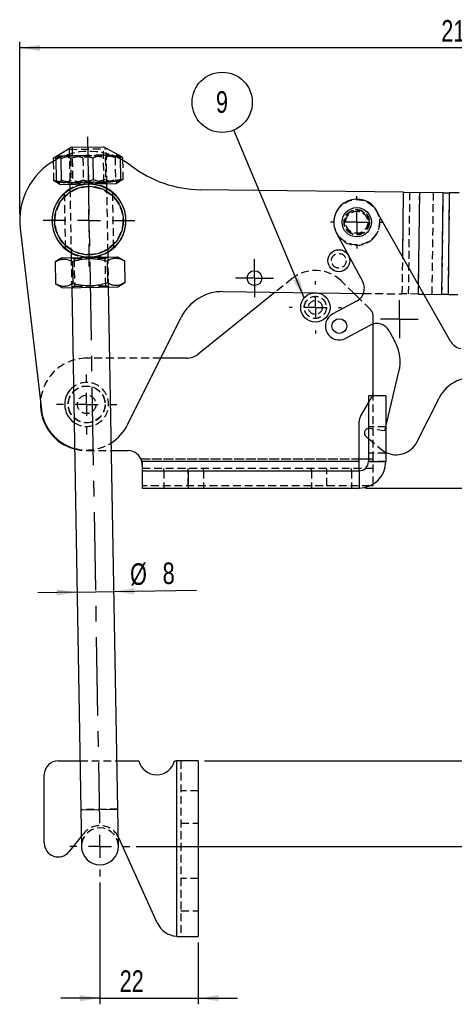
# Model space of a CAD drawing. Extents: x 72 to 515, y 20 to 374.
# Tile 8 of 25: x 72 to 167, y 161 to 374. Entities that reach past the tile are written whole.
import ezdxf

# ---------------------------------------------------------------- set-up
doc = ezdxf.new("R2010")
doc.units = 0
doc.header["$LTSCALE"] = 1.333333
doc.linetypes.add('CENTERX2', pattern=[20.32, 12.7, -2.54, 2.54, -2.54])
doc.linetypes.add('HIDDEN', pattern=[1.905, 1.27, -0.635])
doc.layers.get('0').update_dxf_attribs({"linetype": 'CONTINUOUS'})
doc.styles.add('SLDTEXTSTYLE0', font='TXT', dxfattribs={"width": 0.75})
doc.dimstyles.new('SLDDIMSTYLE0', dxfattribs={"dimtxt": 4.666667, "dimasz": 4.402667, "dimexe": 0, "dimexo": 0.0625, "dimgap": 1.166667, "dimtad": 1, "dimdec": 0, "dimrnd": 1e-09, "dimzin": 12, "dimtxsty": 'SLDTEXTSTYLE0', "dimsah": 1, "dimcen": 0.09, "dimazin": 3, "dimtfac": 1, "dimtofl": 0, "dimtmove": 0, "dimatfit": 3, "dimtolj": 1, "dimtzin": 12})
doc.dimstyles.new('SLDDIMSTYLE1', dxfattribs={"dimtxt": 4.666667, "dimasz": 4.402667, "dimexe": 0, "dimexo": 0.0625, "dimgap": 1.166667, "dimtad": 1, "dimdec": 3, "dimrnd": 1e-09, "dimzin": 12, "dimtxsty": 'SLDTEXTSTYLE0', "dimsah": 1, "dimcen": 0.09, "dimazin": 3, "dimtfac": 1, "dimtdec": 3, "dimtmove": 0, "dimatfit": 3, "dimtolj": 1, "dimtzin": 12})
doc.dimstyles.new('SLDDIMSTYLE2', dxfattribs={"dimtxt": 4.666667, "dimasz": 4.402667, "dimexe": 0, "dimexo": 0.0625, "dimgap": 1.166667, "dimtad": 1, "dimdec": 0, "dimrnd": 1e-09, "dimzin": 12, "dimtxsty": 'SLDTEXTSTYLE0', "dimsah": 1, "dimcen": 0.09, "dimazin": 3, "dimtfac": 1, "dimtdec": 0, "dimtofl": 0, "dimtmove": 0, "dimatfit": 3, "dimtolj": 1, "dimtzin": 12})
doc.dimstyles.new('SLDDIMSTYLE3', dxfattribs={"dimtxt": 0, "dimasz": 4.402667, "dimexe": 0, "dimexo": 0.0625, "dimgap": 0, "dimtad": 0, "dimtih": 1, "dimtoh": 1, "dimdec": 0, "dimrnd": 1e-09, "dimzin": 0, "dimtxsty": 'STANDARD', "dimsah": 1, "dimcen": 0.09, "dimazin": 3, "dimtfac": 4.402667, "dimtdec": 0, "dimtofl": 0, "dimtmove": 0, "dimatfit": 3, "dimtolj": 1, "dimtzin": 0})

# ---------------------------------------------------------------- blocks, each defined once
blk = doc.blocks.new('_D')
at = {"color": 179, "linetype": 'CONTINUOUS'}
for p, q in [((147.3, 272.83), (294.7, 272.83)), ((293.36, 195.26), (293.36, 272.83)), ((97.67, 195.26), (294.7, 195.26))]:
    blk.add_line(p, q, dxfattribs=at)
for points in [[(293.36, 272.83), (292.68, 268.43), (294.04, 268.43)], [(293.36, 195.26), (294.04, 199.66), (292.68, 199.66)]]:
    blk.add_solid(points, dxfattribs=at)
at = {"color": 179, "linetype": 'CONTINUOUS', "insert": (287.35, 230.35, 0.1), "char_height": 4.667, "attachment_point": 1, "rotation": 90, "style": 'SLDTEXTSTYLE0'}
blk.add_mtext('78', dxfattribs=at)
blk = doc.blocks.new('_D_1')
at = {"color": 179, "linetype": 'CONTINUOUS'}
for p, q in [((84.88, 250.29), (76.41, 250.14)), ((84.88, 250.29), (92.88, 250.43)), ((92.88, 250.43), (110.71, 250.74))]:
    blk.add_line(p, q, dxfattribs=at)
for points in [[(84.88, 250.29), (80.46, 250.89), (80.49, 249.54)], [(92.88, 250.43), (97.29, 249.83), (97.27, 251.18)]]:
    blk.add_solid(points, dxfattribs=at)
at = {"color": 179, "linetype": 'CONTINUOUS', "attachment_point": 1, "rotation": 1, "style": 'SLDTEXTSTYLE0'}
for s, insert, char_height in [('%%c', (96.33, 256.51, 0.1), 4.667), ('8', (103.37, 256.7, 0.1), 4.67)]:
    blk.add_mtext(s, dxfattribs=dict(at, insert=insert, char_height=char_height))
blk = doc.blocks.new('_D_2')
at = {"color": 179, "linetype": 'CONTINUOUS'}
for p, q in [((89.84, 187.42), (89.84, 161.07)), ((111.13, 174.44), (111.13, 161.07)), ((89.84, 162.4), (81.37, 162.4)), ((89.84, 162.4), (111.13, 162.4)), ((111.13, 162.4), (119.6, 162.4))]:
    blk.add_line(p, q, dxfattribs=at)
for points in [[(89.84, 162.4), (85.44, 163.08), (85.44, 161.72)], [(111.13, 162.4), (115.54, 161.72), (115.54, 163.08)]]:
    blk.add_solid(points, dxfattribs=at)
at = {"color": 179, "linetype": 'CONTINUOUS', "insert": (94.12, 168.42, 0.1), "char_height": 4.667, "attachment_point": 1, "style": 'SLDTEXTSTYLE0'}
blk.add_mtext('22', dxfattribs=at)
blk = doc.blocks.new('_D_3')
at = {"color": 179, "linetype": 'CONTINUOUS'}
for p, q in [((147.3, 272.83), (190.25, 272.83)), ((188.91, 272.83), (188.91, 213.77)), ((112.47, 213.77), (190.25, 213.77))]:
    blk.add_line(p, q, dxfattribs=at)
for points in [[(188.91, 272.83), (188.24, 268.43), (189.59, 268.43)], [(188.91, 213.77), (189.59, 218.17), (188.24, 218.17)]]:
    blk.add_solid(points, dxfattribs=at)
at = {"color": 179, "linetype": 'CONTINUOUS', "insert": (182.9, 236.16, 0.1), "char_height": 4.667, "attachment_point": 1, "rotation": 90, "style": 'SLDTEXTSTYLE0'}
blk.add_mtext('59', dxfattribs=at)
blk = doc.blocks.new('_D_4')
at = {"color": 179, "linetype": 'CONTINUOUS'}
for p, q in [((233.73, 324.9), (294.7, 324.9)), ((293.36, 324.9), (293.36, 272.83)), ((147.3, 272.83), (294.7, 272.83))]:
    blk.add_line(p, q, dxfattribs=at)
for points in [[(293.36, 324.9), (292.68, 320.5), (294.04, 320.5)], [(293.36, 272.83), (294.04, 277.24), (292.68, 277.24)]]:
    blk.add_solid(points, dxfattribs=at)
at = {"color": 179, "linetype": 'CONTINUOUS', "insert": (287.35, 291.2, 0.1), "char_height": 4.667, "attachment_point": 1, "rotation": 90, "style": 'SLDTEXTSTYLE0'}
blk.add_mtext('52', dxfattribs=at)
blk = doc.blocks.new('_D_5')
at = {"color": 179, "linetype": 'CONTINUOUS'}
for p, q in [((72.48, 332.07), (72.48, 369.47)), ((285.14, 322.91), (285.14, 369.47)), ((285.14, 368.13), (72.48, 368.13))]:
    blk.add_line(p, q, dxfattribs=at)
for points in [[(72.48, 368.13), (76.88, 367.46), (76.88, 368.81)], [(285.14, 368.13), (280.73, 368.81), (280.73, 367.46)]]:
    blk.add_solid(points, dxfattribs=at)
at = {"color": 179, "linetype": 'CONTINUOUS', "insert": (163.74, 374.15, 0.1), "char_height": 4.667, "attachment_point": 1, "style": 'SLDTEXTSTYLE0'}
blk.add_mtext('213', dxfattribs=at)
blk = doc.blocks.new('SW_NOTE_0')
at = {"color": 0, "linetype": 'CONTINUOUS'}
blk.add_circle((-2.52, 6.02), 6.52, dxfattribs=at)
at = {"color": 0, "linetype": 'CONTINUOUS', "insert": (-2.57, 8.42), "char_height": 4.67, "attachment_point": 2, "style": 'SLDTEXTSTYLE0'}
blk.add_mtext('9', dxfattribs=at)
blk = doc.blocks.new('SW_CENTERMARKSYMBOL_0')
at = {"color": 0, "linetype": 'CONTINUOUS'}
for p, q in [((0, 5), (0, 5.675)), ((0, 0), (0, 2.5)), ((-5, 0), (-5.675, 0)), ((0, 0), (-2.5, 0)), ((0, 0), (0, -2.5)), ((0, 0), (2.5, 0)), ((5, 0), (5.675, 0)), ((0, -5), (0, -5.675))]:
    blk.add_line(p, q, dxfattribs=at)
blk = doc.blocks.new('SW_CENTERMARKSYMBOL_1')
at = {"color": 0, "linetype": 'CONTINUOUS'}
for p, q in [((0, 5), (0, 6.5)), ((0, 0), (0, 2.5)), ((-5, 0), (-6.5, 0)), ((0, 0), (-2.5, 0)), ((0, 0), (0, -2.5)), ((0, 0), (2.5, 0)), ((5, 0), (6.5, 0)), ((0, -5), (0, -6.5))]:
    blk.add_line(p, q, dxfattribs=at)
blk = doc.blocks.new('SW_CENTERMARKSYMBOL_2')
at = {"color": 0, "linetype": 'CONTINUOUS'}
for p, q in [((0, 5), (0, 9.9375)), ((0, 0), (0, 2.5)), ((-5, 0), (-9.9375, 0)), ((0, 0), (-2.5, 0)), ((0, 0), (0, -2.5)), ((0, 0), (2.5, 0)), ((5, 0), (9.9375, 0)), ((0, -5), (0, -9.9375))]:
    blk.add_line(p, q, dxfattribs=at)
blk = doc.blocks.new('SW_CENTERMARKSYMBOL_3')
at = {"color": 0, "linetype": 'CONTINUOUS'}
for p, q in [((0, 5), (0, 6.5)), ((0, 0), (0, 2.5)), ((-5, 0), (-6.5, 0)), ((0, 0), (-2.5, 0)), ((0, 0), (0, -2.5)), ((0, 0), (2.5, 0)), ((5, 0), (6.5, 0)), ((0, -5), (0, -6.5))]:
    blk.add_line(p, q, dxfattribs=at)
blk = doc.blocks.new('SW_CENTERMARKSYMBOL_4')
at = {"color": 0, "linetype": 'CONTINUOUS'}
for p, q in [((0, 5), (0, 5.675)), ((0, 0), (0, 2.5)), ((-5, 0), (-5.675, 0)), ((0, 0), (-2.5, 0)), ((0, 0), (0, -2.5)), ((0, 0), (2.5, 0)), ((5, 0), (5.675, 0)), ((0, -5), (0, -5.675))]:
    blk.add_line(p, q, dxfattribs=at)
blk = doc.blocks.new('SW_CENTERMARKSYMBOL_5')
at = {"color": 0, "linetype": 'CONTINUOUS'}
for p, q in [((0, 2.5), (0, 4.1)), ((0, 0), (0, 2.5)), ((-2.5, 0), (-4.1, 0)), ((0, 0), (-2.5, 0)), ((0, 0), (0, -2.5)), ((0, 0), (2.5, 0)), ((2.5, 0), (4.1, 0)), ((0, -2.5), (0, -4.1))]:
    blk.add_line(p, q, dxfattribs=at)
blk = doc.blocks.new('SW_CENTERMARKSYMBOL_6')
at = {"color": 0, "linetype": 'CONTINUOUS'}
for p, q in [((0, 2.5), (0, 4.1)), ((0, 0), (0, 2.5)), ((-2.5, 0), (-4.1, 0)), ((0, 0), (-2.5, 0)), ((0, 0), (0, -2.5)), ((0, 0), (2.5, 0)), ((2.5, 0), (4.1, 0)), ((0, -2.5), (0, -4.1))]:
    blk.add_line(p, q, dxfattribs=at)

msp = doc.modelspace()

# ---------------------------------------------------------------- linework, layer by layer
at = {"color": 179, "linetype": 'CENTERX2'}
msp.add_line((87.1581, 348.8986), (89.7469, 200.5878), dxfattribs=at)
at = {"color": 7, "linetype": 'CONTINUOUS'}
for p, q in [((83.7956, 346.6104), (80.6619, 344.7274)), ((83.7956, 346.6104), (90.5984, 346.7291)), ((93.796, 344.9567), (90.5984, 346.7291)), ((80.6619, 344.7274), (79.734, 344.1699)), ((79.734, 344.1699), (79.7441, 343.5889)), ((80.2679, 344.1792), (80.351, 339.4184)), ((81.3456, 344.198), (81.4287, 339.4372)), ((88.3161, 344.3197), (88.3992, 339.5589)), ((94.7428, 344.4319), (93.796, 344.9567)), ((94.2089, 344.4225), (94.292, 339.6617)), ((94.7428, 344.4319), (94.7529, 343.8509)), ((93.3357, 338.7757), (93.898, 339.1135)), ((80.7639, 338.8843), (81.3376, 338.5662)), ((81.3376, 338.5662), (88.1982, 338.686)), ((83.3373, 338.6012), (83.3561, 337.5198)), ((88.1982, 338.686), (93.3357, 338.7757)), ((91.3549, 337.6594), (91.336, 338.7408)), ((155.5658, 336.8731), (111.5619, 337.4303)), ((155.5658, 336.8731), (159.0655, 336.8288)), ((164.1638, 336.7643), (159.0655, 336.8288)), ((163.8853, 314.766), (164.1638, 336.7643)), ((164.1638, 336.7643), (165.5387, 336.7468)), ((165.2602, 314.7486), (165.5387, 336.7468)), ((167.593, 336.7208), (165.5387, 336.7468)), ((165.8328, 304.5074), (149.2626, 333.604)), ((72.5768, 328.9917), (77.1631, 289.7904)), ((141.0367, 328.0113), (146.7282, 317.4468)), ((81.6146, 322.6937), (80.1245, 321.7983)), ((81.6146, 322.6937), (93.6128, 322.9031)), ((83.5954, 323.81), (83.6143, 322.7286)), ((91.3811, 321.9948), (91.4642, 317.234)), ((91.6131, 322.8682), (91.5942, 323.9496)), ((95.1333, 322.0603), (93.6128, 322.9031)), ((95.1333, 322.0603), (95.2164, 317.2995)), ((80.1245, 321.7983), (80.2076, 317.0375)), ((83.8767, 321.8638), (83.9598, 317.103)), ((80.2076, 317.0375), (81.7281, 316.1947)), ((81.7281, 316.1947), (93.7262, 316.4041)), ((83.7278, 316.2296), (85.701, 203.1843)), ((93.6998, 203.3239), (91.7265, 316.3692)), ((93.7262, 316.4041), (95.2164, 317.2995)), ((127.7831, 315.2231), (111.0787, 301.8182)), ((116.5245, 315.3657), (146.8999, 314.9811)), ((145.5099, 313.3829), (140.2277, 310.5371)), ((146.0634, 313.767), (144.7881, 315.0078)), ((159.9623, 314.8157), (163.8853, 314.766)), ((165.2602, 314.7486), (163.8853, 314.766)), ((165.2602, 314.7486), (167.3134, 314.7226)), ((95.8052, 286.5242), (107.4523, 309.8359)), ((143.0734, 305.2549), (148.3557, 308.1006)), ((148.9713, 293.5645), (148.9713, 308.3489)), ((152.4196, 306.8824), (153.7405, 304.4307)), ((108.5752, 300.9379), (103.0066, 300.9379)), ((151.7213, 286.0824), (154.5732, 298.0808)), ((151.7213, 292.8324), (147.9713, 292.8324)), ((147.9713, 292.8324), (147.9713, 278.5824)), ((151.7213, 292.8324), (151.7213, 278.5824)), ((158.4442, 282.7796), (163.2402, 292.3036)), ((146.2393, 288.2965), (147.9713, 291.2965)), ((145.9713, 278.5824), (145.9713, 287.2965)), ((147.4494, 283.9635), (147.9713, 283.5282)), ((92.345, 280.9379), (95.9713, 280.9379)), ((98.8907, 278.0113), (98.9713, 277.412)), ((98.9012, 278.5824), (98.9713, 278.1882)), ((145.9713, 278.5824), (98.9012, 278.5824)), ((98.9012, 278.5824), (98.9713, 277.4491)), ((98.9713, 278.1882), (98.9713, 276.5824)), ((145.9713, 276.5824), (145.9713, 278.5824)), ((147.9713, 278.5824), (151.7213, 278.5824)), ((98.9713, 276.5824), (98.9713, 272.8324)), ((98.9713, 276.5824), (108.9713, 276.5824)), ((108.9713, 276.5824), (108.9713, 272.8324)), ((108.9713, 276.5824), (145.9713, 276.5824)), ((145.9713, 276.5824), (145.9713, 272.8324)), ((148.9713, 273.3243), (148.2982, 273.3243)), ((148.9713, 273.3243), (148.9713, 273.6771)), ((98.9713, 272.8324), (108.9713, 272.8324)), ((108.9713, 272.8324), (145.9713, 272.8324)), ((80.8043, 213.7701), (85.5162, 213.7701)), ((93.5174, 213.7701), (98.261, 213.7701)), ((106.0069, 213.7701), (106.3839, 213.7701)), ((106.3839, 213.7701), (106.3839, 175.7884)), ((111.1339, 213.7701), (106.3839, 213.7701)), ((111.1339, 213.7701), (111.1339, 175.7701)), ((77.8043, 195.9701), (77.8043, 210.7701)), ((85.701, 203.1843), (85.8406, 195.1855)), ((93.8394, 195.3251), (93.6998, 203.3239)), ((85.8017, 197.4116), (83.146, 194.095)), ((93.9407, 197.1084), (93.8034, 197.3864)), ((102.2546, 178.7111), (93.9407, 197.1084)), ((106.3839, 175.7884), (107.1913, 175.7701)), ((106.5539, 175.7701), (107.1913, 175.7701)), ((107.1913, 175.7701), (111.1339, 175.7701))]:
    msp.add_line(p, q, dxfattribs=at)
at = {"color": 7, "linetype": 'HIDDEN'}
for p, q in [((83.2053, 346.1625), (91.2041, 346.3021)), ((83.2053, 346.1625), (83.3373, 338.6012)), ((83.8226, 346.6108), (83.9571, 338.903)), ((90.7061, 339.0208), (90.5715, 346.7286)), ((91.336, 338.7408), (91.2041, 346.3021)), ((79.7441, 343.5889), (79.8171, 339.4091)), ((83.4862, 344.2354), (83.5693, 339.4746)), ((86.1607, 344.2821), (86.2438, 339.5212)), ((90.9906, 344.3664), (91.0737, 339.6056)), ((93.1312, 344.4037), (93.2143, 339.6429)), ((94.7529, 343.8509), (94.8259, 339.6711)), ((79.8171, 339.4091), (80.7639, 338.8843)), ((83.9571, 338.903), (90.7061, 339.0208)), ((91.1266, 338.7371), (90.7061, 339.0208)), ((93.898, 339.1135), (94.8259, 339.6711)), ((83.3561, 337.5198), (83.5954, 323.81)), ((83.9571, 338.903), (83.5467, 338.6048)), ((91.5942, 323.9496), (91.3549, 337.6594)), ((155.2872, 314.8749), (155.5658, 336.8731)), ((156.6621, 314.8575), (156.9407, 336.8557)), ((158.787, 314.8306), (159.0655, 336.8288)), ((82.1219, 336.605), (82.3301, 324.6808)), ((92.8283, 324.8739), (92.6204, 336.7852)), ((161.7604, 314.7929), (162.039, 336.7912)), ((163.8853, 314.766), (164.1638, 336.7643)), ((165.2602, 314.7486), (165.5387, 336.7468)), ((83.6143, 322.7286), (83.7278, 316.2296)), ((83.8237, 322.7322), (84.2443, 322.4485)), ((90.9933, 322.5663), (84.2443, 322.4485)), ((84.2443, 322.4485), (84.3476, 316.5314)), ((90.9933, 322.5663), (91.4037, 322.8645)), ((91.0966, 316.6492), (90.9933, 322.5663)), ((91.7265, 316.3692), (91.6131, 322.8682)), ((155.2872, 314.8749), (155.3882, 322.8477)), ((131.4643, 318.1772), (127.7831, 315.2231)), ((144.7881, 315.0078), (142.05, 317.6718)), ((84.3476, 316.5314), (83.9372, 316.2332)), ((84.3476, 316.5314), (91.0966, 316.6492)), ((91.5171, 316.3655), (91.0966, 316.6492)), ((158.787, 314.8306), (158.8123, 316.835)), ((148.366, 311.5267), (146.0634, 313.767)), ((146.8999, 314.9811), (155.2872, 314.8749)), ((158.787, 314.8306), (155.2872, 314.8749)), ((158.787, 314.8306), (159.9623, 314.8157)), ((148.9713, 308.3489), (148.9713, 310.0933)), ((103.0066, 300.9379), (86.9713, 300.9379)), ((147.9713, 291.2965), (148.7034, 292.5645)), ((148.9713, 279.0743), (148.9713, 293.5645)), ((151.7213, 286.0824), (147.9713, 286.0824)), ((148.2505, 285.7185), (147.9713, 285.7244)), ((151.5088, 285.1883), (148.2505, 285.7185)), ((151.5088, 285.1883), (151.7213, 286.0824)), ((147.9713, 283.5282), (150.7757, 281.1889)), ((86.9713, 280.9379), (92.345, 280.9379)), ((151.7213, 280.4193), (147.9713, 280.4193)), ((98.7477, 279.0743), (98.8907, 278.0113)), ((148.9713, 279.0743), (98.7477, 279.0743)), ((145.9713, 279.0743), (98.7477, 279.0743)), ((145.9713, 278.5824), (98.9012, 278.5824)), ((98.9713, 278.4961), (98.9713, 278.3237)), ((148.9713, 279.0743), (147.9713, 279.0743)), ((151.7213, 278.5824), (147.9713, 278.5824)), ((148.9713, 273.6771), (148.9713, 279.0743)), ((148.9713, 277.0743), (98.9713, 277.0743)), ((103.6713, 276.5824), (103.6713, 277.0743)), ((103.6713, 276.5824), (103.6713, 272.8324)), ((108.9713, 273.3243), (108.9713, 277.0743)), ((112.2713, 276.5824), (112.2713, 277.0743)), ((112.2713, 276.5824), (112.2713, 272.8324)), ((135.6713, 276.5824), (135.6713, 277.0743)), ((135.6713, 276.5824), (135.6713, 272.8324)), ((138.9713, 273.3243), (138.9713, 277.0743)), ((144.2713, 276.5824), (144.2713, 277.0743)), ((144.2713, 276.5824), (144.2713, 272.8324)), ((145.9713, 276.5824), (145.9713, 272.8324)), ((148.2982, 273.3243), (98.9713, 273.3243)), ((85.5162, 213.7701), (93.5174, 213.7701)), ((106.3839, 213.7701), (106.3839, 175.7884)), ((107.3839, 213.7701), (107.3839, 175.7701)), ((111.1339, 207.2701), (107.3839, 207.2701)), ((93.6998, 203.3239), (85.701, 203.1843)), ((107.3839, 200.2701), (111.1339, 200.2701)), ((86.3273, 198.068), (85.8017, 197.4116)), ((111.1339, 188.2701), (107.3839, 188.2701)), ((107.3839, 181.2701), (111.1339, 181.2701))]:
    msp.add_line(p, q, dxfattribs=at)
at = {"color": 8, "linetype": 'CONTINUOUS'}
for p, q in [((155.3882, 322.8477), (155.5658, 336.8731)), ((158.8123, 316.835), (159.0655, 336.8288)), ((147.9713, 279.0743), (145.9713, 279.0743)), ((85.701, 203.1843), (93.6998, 203.3239))]:
    msp.add_line(p, q, dxfattribs=at)
at = {"color": 7, "linetype": 'CONTINUOUS', "flags": 128}
msp.add_lwpolyline([(96.6264, 342.6198), (95.1742, 343.6081), (94.2139, 344.1358)], dxfattribs=at)
at = {"color": 7, "linetype": 'HIDDEN', "flags": 128}
for points in [[(84.3376, 281.2909), (85.5482, 281.0396), (86.9713, 280.9379)], [(150.7757, 281.1889), (151.6021, 280.6292), (151.7213, 280.5669)], [(93.8394, 195.3251), (93.7236, 196.2133), (93.413, 197.0535), (92.9233, 197.8035), (92.279, 198.4257), (91.5124, 198.8889), (90.6619, 199.17), (89.7702, 199.2547), (88.882, 199.1389), (88.0418, 198.8283), (87.2918, 198.3386), (86.6696, 197.6943), (86.2064, 196.9277), (85.9253, 196.0772), (85.8406, 195.1855), (85.8406, 195.1855)]]:
    msp.add_lwpolyline(points, dxfattribs=at)
at = {"color": 7, "linetype": 'CONTINUOUS'}
for centre, radius in [((87.4752, 330.7347), 7.9375), ((87.4752, 330.7347), 7.4375), ((145.4385, 330.3827), 3.175), ((141.5507, 322.0494), 2.375), ((123.3015, 318.2801), 1.6), ((136.4713, 311.9379), 3.175), ((141.6506, 307.896), 1.6)]:
    msp.add_circle(centre, radius, dxfattribs=at)
at = {"color": 7, "linetype": 'HIDDEN'}
for centre, radius in [((87.4752, 330.7347), 7.35), ((145.4385, 330.3827), 4.9), ((145.4385, 330.3827), 2.75), ((145.4385, 330.3827), 2.65), ((145.4385, 330.3827), 2.4), ((145.4385, 330.3827), 2.3812), ((141.5507, 322.0494), 1.6), ((141.5507, 322.0494), 1.5875), ((136.4713, 311.9379), 2.4), ((136.4713, 311.9379), 2.3813), ((136.4713, 311.9379), 1.5), ((86.9713, 290.9379), 4), ((86.9713, 290.9379), 3.9688), ((86.9713, 290.9379), 2)]:
    msp.add_circle(centre, radius, dxfattribs=at)
for centre, radius, start, end in [((87.4752, 330.7347), 15, 63.304613, 118.695387), ((87.4752, 330.7347), 8, 61, 121), ((145.4385, 330.3827), 5, 318.79033, 19.211739), ((145.4385, 330.3827), 5, 208.313106, 318.79033), ((87.4752, 330.7347), 8, 241, 301), ((136.4713, 311.9379), 8, 45.785877, 128.746472), ((146.9713, 310.0933), 2, 0, 45.785877), ((86.9713, 290.9379), 10, 90, 177.608278), ((86.9713, 290.9379), 4.7625, 294.343881, 127.034518), ((146.9713, 293.5645), 2, 330, 338.529299), ((86.9713, 290.9379), 4.7625, 234.965482, 294.343881), ((86.9713, 290.9379), 9.8751, 254.518369, 302.76317), ((89.84, 195.2553), 4.5, 28.266044, 141.314879)]:
    msp.add_arc(centre, radius, start, end, dxfattribs=at)
at = {"color": 7, "linetype": 'CONTINUOUS'}
for centre, radius, start, end in [((87.4752, 330.7347), 15, 118.695387, 186.672891), ((111.8784, 362.4283), 25, 232.404703, 269.274601), ((87.4752, 330.7347), 8, 121, 241), ((87.4752, 330.7347), 8, 359.274601, 61), ((145.4385, 330.3827), 5, 40.11041, 208.313106), ((145.4385, 330.3827), 5, 19.211739, 40.11041), ((87.4752, 330.7347), 8, 301, 359.274601), ((144.0871, 316.024), 3, 298.313106, 28.313106), ((116.3979, 305.3665), 10, 89.274601, 153.452202), ((141.6506, 307.896), 3, 118.313106, 298.313106), ((149.7785, 305.4595), 3, 28.313106, 118.313106), ((145.8172, 300.1621), 9, 346.629393, 28.313106), ((168.4397, 305.992), 3, 209.661075, 260.436631), ((108.5752, 304.9379), 4, 270, 308.746472), ((170.3854, 288.7055), 8, 74.754211, 153.271631), ((86.9713, 290.9379), 4.7625, 127.034518, 234.965482), ((146.9713, 293.5645), 2, 338.529299, 0), ((86.9713, 290.9379), 10, 177.608278, 254.729959), ((86.9713, 290.9379), 9.8751, 186.672891, 254.518369), ((147.9713, 287.2965), 2, 150, 180), ((86.9713, 290.9379), 9.8751, 302.76317, 333.452202), ((148.0899, 284.7315), 1, 96.811323, 230.166987), ((153.9785, 285.0284), 5, 243.16417, 333.271631), ((95.9713, 277.9379), 3, 12.406967, 90), ((145.9713, 278.5824), 5.75, 270, 0), ((145.9713, 278.5824), 2, 270, 0), ((80.8043, 210.7701), 3, 90, 180), ((102.1339, 214.7701), 4, 194.477512, 345.522488), ((80.8043, 195.9701), 3, 180, 321.314879), ((89.84, 195.2553), 4, 181, 1), ((106.8109, 180.7701), 5, 204.318484, 265.101081)]:
    msp.add_arc(centre, radius, start, end, dxfattribs=at)
for points, knots in [([(79.734, 344.1699), (79.8936, 344.2659), (80.1319, 344.4091), (80.3778, 344.491), (80.459, 344.5181)], [0, 0, 0, 0, 0.67012867, 1, 1, 1, 1]), ([(80.2679, 344.1792), (80.3005, 344.2448), (80.3657, 344.3762), (80.4658, 344.5353), (80.568, 344.6597), (80.6599, 344.7317), (80.7405, 344.7647), (80.8092, 344.7724), (80.8785, 344.7595), (80.9486, 344.7261), (81.0193, 344.6725), (81.1144, 344.5747), (81.2045, 344.4477), (81.2894, 344.3039), (81.3269, 344.2333), (81.3456, 344.198)], [0, 0, 0, 0, 0.09590077, 0.19197957, 0.28875569, 0.3858488, 0.44859435, 0.51145055, 0.57464538, 0.63795308, 0.70243438, 0.76701672, 0.89677639, 0.94837527, 1, 1, 1, 1]), ([(81.3456, 344.198), (81.6446, 344.2914), (82.3959, 344.5259), (83.4809, 344.7467), (84.4289, 344.8339), (85.1793, 344.8463), (85.8832, 344.8113), (86.6978, 344.7047), (87.511, 344.5424), (88.0474, 344.394), (88.3161, 344.3197)], [0, 0, 0, 0, 0.1320325, 0.33181682, 0.46702444, 0.53497911, 0.64986961, 0.765391, 0.88250044, 1, 1, 1, 1]), ([(88.3161, 344.3197), (88.5686, 344.4122), (89.2032, 344.6448), (90.1199, 344.8626), (90.9212, 344.9472), (91.5555, 344.9576), (92.1507, 344.9207), (92.8397, 344.8119), (93.5276, 344.6474), (93.9815, 344.4976), (94.2089, 344.4225)], [0, 0, 0, 0, 0.1320325, 0.33181682, 0.46702444, 0.53497911, 0.64986961, 0.765391, 0.88250044, 1, 1, 1, 1]), ([(94.2089, 344.4225), (94.1714, 344.4918), (94.0881, 344.6454), (93.9578, 344.8249), (93.8571, 344.9254), (93.8028, 344.9512), (93.7949, 344.955)], [0, 0, 0, 0, 0.27373818, 0.60757566, 0.94299282, 1, 1, 1, 1]), ([(93.9877, 344.7743), (94.0941, 344.7358), (94.3479, 344.6438), (94.5976, 344.5098), (94.7428, 344.4319)], [0, 0, 0, 0, 0.41876322, 1, 1, 1, 1]), ([(81.4287, 339.4372), (81.3936, 339.367), (81.2728, 339.1252), (81.0563, 338.8485), (80.7993, 338.8255), (80.5621, 339.0444), (80.4216, 339.2932), (80.351, 339.4184)], [0, 0, 0, 0, 0.10328107, 0.35563244, 0.61404116, 0.80591557, 1, 1, 1, 1]), ([(88.3992, 339.5589), (88.1002, 339.4654), (87.5011, 339.2781), (86.5783, 339.0723), (85.6349, 338.9403), (84.7253, 338.9026), (83.8616, 338.9456), (83.047, 339.0521), (82.2338, 339.2145), (81.6974, 339.3629), (81.4287, 339.4372)], [0, 0, 0, 0, 0.13202718, 0.26456882, 0.39927045, 0.53499785, 0.64988372, 0.76540046, 0.88250518, 1, 1, 1, 1]), ([(94.292, 339.6617), (94.0395, 339.5691), (93.5335, 339.3834), (92.7538, 339.1801), (91.9566, 339.0506), (91.1877, 339.0154), (90.4574, 339.0608), (89.7684, 339.1695), (89.0805, 339.334), (88.6266, 339.4838), (88.3992, 339.5589)], [0, 0, 0, 0, 0.13202718, 0.26456882, 0.39927045, 0.53499785, 0.64988372, 0.76540046, 0.88250518, 1, 1, 1, 1]), ([(93.897, 339.1219), (93.9024, 339.1222), (94.0021, 339.1265), (94.1338, 339.3529), (94.2569, 339.5932), (94.292, 339.6617)], [0, 0, 0, 0, 0.03919896, 0.725928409, 1, 1, 1, 1]), ([(80.1245, 321.7983), (80.4472, 321.9716), (81.0997, 322.3221), (82.073, 322.4631), (83.0087, 322.2974), (83.5856, 322.0092), (83.8767, 321.8638)], [0, 0, 0, 0, 0.26460227, 0.5349422, 0.76534026, 1, 1, 1, 1]), ([(83.8767, 321.8638), (84.1282, 321.9378), (84.9943, 322.1929), (86.5293, 322.4891), (88.8199, 322.5705), (90.422, 322.2104), (91.3811, 321.9948)], [0, 0, 0, 0, 0.10333374, 0.35581377, 0.61435424, 1, 1, 1, 1]), ([(91.3811, 321.9948), (91.7038, 322.1681), (92.3563, 322.5186), (93.3296, 322.6596), (94.2653, 322.4939), (94.8422, 322.2057), (95.1333, 322.0603)], [0, 0, 0, 0, 0.26460227, 0.5349422, 0.76534026, 1, 1, 1, 1]), ([(83.9598, 317.103), (83.637, 316.9296), (82.9846, 316.5792), (82.0112, 316.4382), (81.0756, 316.6039), (80.4987, 316.8921), (80.2076, 317.0375)], [0, 0, 0, 0, 0.26460227, 0.5349422, 0.76534026, 1, 1, 1, 1]), ([(91.4642, 317.234), (90.9949, 317.1006), (90.0519, 316.8326), (88.4473, 316.5831), (86.65, 316.5643), (85.2348, 316.7927), (84.3401, 317.0027), (84.0866, 317.0695), (83.9598, 317.103)], [0, 0, 0, 0, 0.1920492, 0.38595394, 0.63792939, 0.89671371, 0.94834392, 1, 1, 1, 1]), ([(95.2164, 317.2995), (94.8937, 317.1261), (94.2412, 316.7757), (93.2679, 316.6346), (92.3322, 316.8004), (91.7553, 317.0886), (91.4642, 317.234)], [0, 0, 0, 0, 0.26460227, 0.5349422, 0.76534026, 1, 1, 1, 1])]:
    msp.add_open_spline(points, degree=3, knots=knots, dxfattribs=at)
at = {"color": 7, "linetype": 'HIDDEN'}
for points, knots in [([(86.1607, 344.2821), (85.9051, 344.3657), (85.2628, 344.576), (84.339, 344.7617), (83.5353, 344.8183), (82.901, 344.8065), (82.3074, 344.7488), (81.6226, 344.6161), (80.9409, 344.4277), (80.4925, 344.2621), (80.2679, 344.1792)], [0, 0, 0, 0, 0.1320325, 0.33181682, 0.46702444, 0.53497911, 0.64986961, 0.765391, 0.88250044, 1, 1, 1, 1]), ([(80.459, 344.5181), (80.626, 344.5863), (80.9605, 344.723), (81.3892, 344.7797), (81.7929, 344.7875), (82.1723, 344.7464), (82.6117, 344.6334), (83.0509, 344.4645), (83.3409, 344.3118), (83.4862, 344.2354)], [0, 0, 0, 0, 0.16786491, 0.33624838, 0.42087708, 0.56395821, 0.70782506, 0.85366961, 1, 1, 1, 1]), ([(83.4862, 344.2354), (83.7377, 344.3095), (84.2959, 344.4741), (85.1775, 344.6736), (85.9731, 344.7977), (86.6188, 344.8577), (87.1101, 344.8823), (87.6036, 344.8852), (88.1761, 344.8637), (88.8261, 344.8049), (89.5517, 344.6961), (90.2745, 344.5512), (90.7517, 344.428), (90.9906, 344.3664)], [0, 0, 0, 0, 0.1032202, 0.22910242, 0.35558031, 0.41992069, 0.48437756, 0.54919714, 0.61414025, 0.70989618, 0.80598136, 0.90288824, 1, 1, 1, 1]), ([(93.1312, 344.4037), (92.8291, 344.4866), (92.07, 344.6948), (90.978, 344.8776), (90.0275, 344.9316), (89.2772, 344.9178), (88.5749, 344.8582), (87.7645, 344.7234), (86.9576, 344.5327), (86.4266, 344.3657), (86.1607, 344.2821)], [0, 0, 0, 0, 0.132032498, 0.33181682, 0.467024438, 0.534979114, 0.649869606, 0.765391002, 0.88250044, 1, 1, 1, 1]), ([(90.9906, 344.3664), (91.1508, 344.4573), (91.5535, 344.6858), (92.1359, 344.8979), (92.6456, 344.9771), (93.0496, 344.984), (93.4287, 344.9403), (93.7619, 344.8644), (93.9471, 344.7905), (93.9877, 344.7743)], [0, 0, 0, 0, 0.16548627, 0.41589101, 0.5853569, 0.67052961, 0.81453052, 0.95932218, 1, 1, 1, 1]), ([(93.7949, 344.955), (93.7792, 344.9637), (93.7398, 344.9854), (93.6768, 344.9964), (93.606, 344.9902), (93.5245, 344.957), (93.4325, 344.8853), (93.3307, 344.7621), (93.2301, 344.6028), (93.1642, 344.4701), (93.1312, 344.4037)], [0, 0, 0, 0, 0.06877942, 0.17225416, 0.27631119, 0.38056653, 0.5342867, 0.68853543, 0.84410327, 1, 1, 1, 1]), ([(83.5693, 339.4746), (83.4091, 339.3835), (83.088, 339.2011), (82.5927, 339.0027), (82.0858, 338.8783), (81.5964, 338.848), (81.131, 338.898), (80.6915, 339.011), (80.2524, 339.1799), (79.9623, 339.3326), (79.8171, 339.4091)], [0, 0, 0, 0, 0.132027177, 0.264568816, 0.399270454, 0.534997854, 0.649883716, 0.765400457, 0.882505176, 1, 1, 1, 1]), ([(80.351, 339.4184), (80.6066, 339.3346), (81.1188, 339.1667), (81.905, 338.9907), (82.7063, 338.8892), (83.4759, 338.8808), (84.2042, 338.9516), (84.889, 339.0843), (85.5707, 339.2728), (86.0192, 339.4383), (86.2438, 339.5212)], [0, 0, 0, 0, 0.13202718, 0.26456882, 0.39927045, 0.53499785, 0.64988372, 0.76540046, 0.88250518, 1, 1, 1, 1]), ([(91.0737, 339.6056), (90.6045, 339.4722), (89.6614, 339.2042), (88.0567, 338.9544), (86.2599, 338.9375), (84.7134, 339.1809), (83.8232, 339.4094), (83.5693, 339.4746)], [0, 0, 0, 0, 0.1920504, 0.38595637, 0.63793339, 0.89671933, 1, 1, 1, 1]), ([(86.2438, 339.5212), (86.8517, 339.3642), (88.0807, 339.0466), (89.895, 338.9542), (91.6242, 339.1664), (92.681, 339.4831), (93.2143, 339.6429)], [0, 0, 0, 0, 0.26460227, 0.5349422, 0.76534026, 1, 1, 1, 1]), ([(94.8259, 339.6711), (94.5032, 339.4977), (93.8507, 339.1473), (92.8774, 339.0062), (91.9417, 339.172), (91.3648, 339.4601), (91.0737, 339.6056)], [0, 0, 0, 0, 0.26460227, 0.5349422, 0.76534026, 1, 1, 1, 1]), ([(93.2143, 339.6429), (93.2841, 339.5199), (93.4245, 339.2726), (93.6544, 339.0455), (93.8109, 339.0948), (93.897, 339.1219)], [0, 0, 0, 0, 0.3081871, 0.61935185, 1, 1, 1, 1])]:
    msp.add_open_spline(points, degree=3, knots=knots, dxfattribs=at)

# ---------------------------------------------------------------- block references
at = {"color": 218, "linetype": 'CONTINUOUS'}
for name, p in [('SW_NOTE_0', (118.826, 350.3281)), ('SW_CENTERMARKSYMBOL_4', (145.4385, 330.3827)), ('SW_CENTERMARKSYMBOL_6', (123.3015, 318.2801)), ('SW_CENTERMARKSYMBOL_5', (154.6602, 309.4024))]:
    msp.add_blockref(name, p, dxfattribs=at)
at = {"color": 179, "linetype": 'CONTINUOUS'}
for name, p in [('SW_CENTERMARKSYMBOL_2', (87.4752, 330.7347)), ('SW_CENTERMARKSYMBOL_0', (136.4713, 311.9379)), ('SW_CENTERMARKSYMBOL_1', (86.9713, 290.9379)), ('SW_CENTERMARKSYMBOL_3', (89.84, 195.2553))]:
    msp.add_blockref(name, p, dxfattribs=at)

# ---------------------------------------------------------------- dimensions: what is measured, and where the dimension line sits
for base, p1, p2, dimstyle, picture, middle in [((72.4752, 368.1342), (285.1363, 321.5731), (72.4752, 330.7347), 'SLDDIMSTYLE2', '_D_5', (170.8099, 368.1342)), ((111.1339, 162.3999), (89.84, 188.7553), (111.1339, 175.7701), 'SLDDIMSTYLE1', '_D_2', (99.4626, 162.3999))]:
    dim = msp.add_linear_dim(base=base, p1=p1, p2=p2, dimstyle=dimstyle, dxfattribs=at)
    dim.commit()
    dim.dimension.update_dxf_attribs({"geometry": picture, "text_midpoint": middle, "dimtype": 160})
for base, p1, p2, dimstyle, picture, middle in [((293.3617, 272.8324), (232.3941, 324.8995), (145.9713, 272.8324), 'SLDDIMSTYLE2', '_D_4', (293.3617, 296.5437)), ((293.3617, 272.8324), (96.34, 195.2553), (145.9713, 272.8324), 'SLDDIMSTYLE0', '_D', (293.3617, 235.6905)), ((188.9133, 213.7701), (145.9713, 272.8324), (111.1339, 213.7701), 'SLDDIMSTYLE2', '_D_3', (188.9133, 241.5087))]:
    dim = msp.add_linear_dim(base=base, p1=p1, p2=p2, angle=90, dimstyle=dimstyle, dxfattribs=at)
    dim.commit()
    dim.dimension.update_dxf_attribs({"geometry": picture, "text_midpoint": middle, "dimtype": 160})
dim = msp.add_linear_dim(base=(92.8775, 250.4304), p1=(85.701, 203.1843), p2=(93.6998, 203.3239), angle=1, text='%%c<>', dimstyle='SLDDIMSTYLE1', dxfattribs=at)
dim.commit()
dim.dimension.update_dxf_attribs({"geometry": '_D_1', "text_midpoint": (103.5731, 250.6171), "dimtype": 160})

# ---------------------------------------------------------------- leaders
at = {"color": 218, "linetype": 'CONTINUOUS'}
msp.add_leader([(134.0563, 313.999), (118.826, 350.3281)], dimstyle='SLDDIMSTYLE3', dxfattribs=at)

doc.saveas('drawing.dxf')
